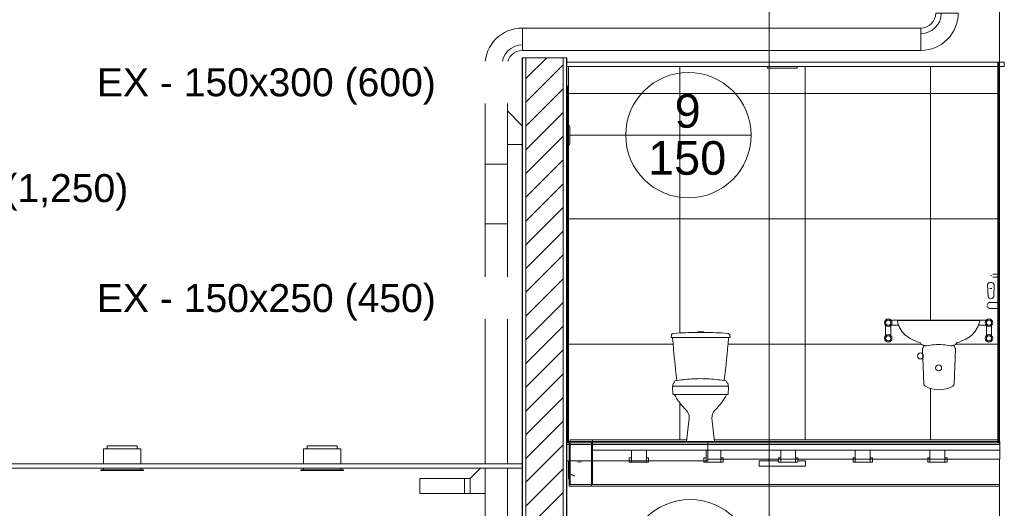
# Model space of a CAD drawing. Header units: metres. Extents: x 4.1 to 64.5, y -1.6 to 14.4.
# Tile 80 of 84: x 53.9 to 60.5, y 5.6 to 8.9. Entities that reach past the tile are written whole.
import ezdxf

# ---------------------------------------------------------------- set-up
doc = ezdxf.new("R2010")
doc.units = ezdxf.units.M
for name, color, linetype, lineweight in [('A-CLNG', 7, 'Continuous', 18), ('A-DOOR', 7, 'Continuous', 18), ('A-FLOR', 7, 'Continuous', 18), ('A-FLOR-MCUT', 7, 'Continuous', 18), ('A-WALL', 7, 'Continuous', 18), ('A-WALL-PATT', 7, 'Continuous', 18), ('DUTOS', 7, 'Continuous', 18), ('E-LITE-EQPM', 7, 'Continuous', 18), ('G-ANNO-SYMB', 7, 'Continuous', 9), ('G-IMPT', 7, 'Continuous', 18), ('M-HVAC-DUCT', 7, 'Continuous', 18), ('M-HVAC-DUCT-ANNO', 7, 'Continuous', 18), ('P-SANR-FIXT', 7, 'Continuous', 18), ('S-BEAM', 7, 'Continuous', 18)]:
    doc.layers.add(name, color=color, linetype=linetype, lineweight=lineweight)
doc.layers.add('M-HVAC-CDFF-IDEN', color=1, linetype='Continuous', lineweight=9, true_color=0xff0000)
doc.layers.add('M-HVAC-DUCT-IDEN', color=1, linetype='Continuous', lineweight=9, true_color=0xff0000)
doc.styles.add('Arial_1', font='arial.ttf', dxfattribs={"height": 0.225})
doc.styles.add('Arial_2', font='arial.ttf', dxfattribs={"height": 0.1875})
pattern_1 = [(50, (52.482, 6.033), (0.546555, -0.047815), [0.05715, -0.62865]), (355, (52.482, 6.033), (-0.105728, 0.573166), [0.04572, -0.50292]), (100.451, (52.528, 6.03), (0.440828, 0.52535), [0.04857, -0.53427]), (46.184, (52.482, 6.186), (0.813237, -0.12613), [0.08572, -0.94297]), (96.636, (52.55, 6.175), (0.71221, 0.742287), [0.07286, -0.80141]), (351.184, (52.482, 6.186), (0.712217, 0.742274), [0.06858, -0.75438]), (21, (52.558, 6.148), (0.454846, -0.306795), [0.05715, -0.62865]), (326, (52.558, 6.148), (0.185405, 0.55256), [0.04572, -0.50292]), (71.451, (52.596, 6.122), (0.64025, 0.245763), [0.04857, -0.53427]), (37.5, (52.482, 6.033), (0.009261, 0.2536672), [0.02515, -0.47168, 0.02515, -0.48539, -0.50483]), (37.5, (52.482, 6.033), (0.009261, 0.2536672), [-1.007, 0.02515, -0.47968]), (7.5, (52.482, 6.033), (0.200456, 0.300546), [0.02515, -0.26594, 0.02515, -0.46025, -0.19241]), (7.5, (52.482, 6.033), (0.200456, 0.300546), [-0.77648, 0.02515, -0.16726]), (327.5, (52.312, 6.033), (0.4067682, -0.0171882), [0.02515, -0.16535, 0.02515, -0.56921, -0.78867]), (327.5, (52.312, 6.033), (0.4067682, -0.0171882), [-0.78486, 0.02515, -0.76352]), (317.5, (52.236, 6.033), (0.444383, 0.076279), [0.02515, -0.2225, 0.02515, -0.36957, -0.56007]), (317.5, (52.236, 6.033), (0.444383, 0.076279), [-0.64237, 0.02515, -0.53492])]
pattern_2 = [(45, (52.482, 6.033), (-0.0795495, 0.0795495), []), (135, (52.482, 6.033), (-0.0795495, -0.0795495), [])]

# ---------------------------------------------------------------- blocks, each defined once
blk = doc.blocks.new('Paredes 15 - Paredes 6-6874455-Corte 7')
at = {"layer": 'A-WALL'}
for p, q in [((67.9396, 12.5099), (67.9396, 8.57)), ((67.9396, 8.57), (67.9396, 6.03)), ((67.9396, 6.03), (67.9419, 6.03)), ((67.9419, 6.03), (67.9419, 6.02)), ((67.9419, 6.02), (67.9419, 5.91)), ((67.9419, 5.91), (67.9396, 5.91)), ((67.9396, 5.91), (67.9396, 5.11))]:
    blk.add_line(p, q, dxfattribs=at)
blk = doc.blocks.new('Bacia para Caixa Acoplada - P_750_Creme CR37_Acionamento Simples 6lpf-V51-Corte 7')
at = {"layer": 'P-SANR-FIXT'}
for p, q in [((65.7414, 6.74), (65.7402, 6.7283)), ((65.9569, 6.763), (65.9169, 6.763)), ((65.9169, 6.763), (65.9169, 6.7599)), ((65.9569, 6.7599), (65.9569, 6.763)), ((66.1345, 6.7283), (66.1333, 6.74)), ((65.7432, 6.725), (65.7529, 6.725)), ((66.1205, 6.725), (65.7529, 6.725)), ((66.1205, 6.725), (66.1315, 6.725)), ((65.7962, 6.4), (65.7559, 6.4)), ((66.0776, 6.4), (65.7962, 6.4)), ((66.1178, 6.4), (66.0775, 6.4)), ((65.7493, 6.3928), (65.7516, 6.3474)), ((65.7541, 6.3446), (66.1196, 6.3446)), ((66.1221, 6.3474), (66.1244, 6.3928)), ((65.8607, 6.186), (65.8429, 6.03)), ((66.0308, 6.03), (66.013, 6.186))]:
    blk.add_line(p, q, dxfattribs=at)
for centre, radius, start, end in [((65.7563, 6.7385), 0.015, 93.70642, 174), ((65.9372, 4.244), 2.516, 90.4615, 94.14438), ((65.937, 9.0581), 2.2982, 269.50095, 270.49905), ((65.9365, 4.244), 2.516, 85.81473, 89.53411), ((66.1184, 6.7384), 0.015, 6, 83.30633), ((65.7432, 6.728), 0.003, 174, 270), ((65.7529, 6.722), 0.003, 90, 184.35949), ((71.8384, 7.1859), 6.1062, 184.35949, 187.03826), ((60.6984, 7.1096), 5.439, 352.9038, 355.91078), ((66.1205, 6.722), 0.003, 355.91078, 90), ((66.1315, 6.728), 0.003, 270, 6), ((65.7565, 6.3945), 0.00555, 96.20838, 133.02115), ((65.7962, 6.415), 0.015, 252.39239, 270), ((66.0775, 6.415), 0.015, 270, 287.61005), ((66.1172, 6.3945), 0.00555, 46.97885, 83.79162), ((65.7542, 6.393), 0.005, 134.87109, 183.16518), ((65.332, 6.8172), 0.5936, 314.87233, 315.13987), ((65.7546, 6.3476), 0.003, 183.61298, 259.221), ((65.873, 7.0038), 0.6697, 259.77479, 260.30471), ((65.7596, 6.3406), 0.003, 28.0086, 80.30047), ((66.1384, 6.5464), 0.428, 208.52378, 225.85031), ((65.7353, 6.5464), 0.428, 314.14969, 331.47622), ((66.114, 6.3406), 0.003, 99.69953, 151.9914), ((66.0007, 7.0038), 0.6697, 279.69529, 280.22521), ((66.1191, 6.3476), 0.003, 280.779, 356.38702), ((66.5417, 6.8172), 0.5936, 224.86013, 225.12767), ((66.1194, 6.393), 0.005, 356.83482, 45.12891), ((65.7912, 6.1899), 0.0696, 356.80635, 45.19365), ((66.0825, 6.1899), 0.0696, 134.80635, 183.19365)]:
    blk.add_arc(centre, radius, start, end, dxfattribs=at)
blk = doc.blocks.new('Assento para Bacia Sanitária - Assento para Bacia Sanitária-772276-Corte 7')
at = {"layer": 'P-SANR-FIXT'}
for p, q in [((56.4093, 0.2792), (56.4093, 0.2743)), ((56.7616, 0.2743), (56.7616, 0.2792)), ((56.4006, 0.2611), (56.4, 0.2513)), ((56.4004, 0.2508), (56.7704, 0.2508)), ((56.7709, 0.2513), (56.7703, 0.2611))]:
    blk.add_line(p, q, dxfattribs=at)
for centre, radius, start, end in [((56.4155, 0.2602), 0.0149, 110.89277, 176.5), ((56.417, 0.2788), 0.00765, 98.16394, 177.12104), ((56.4102, 0.2755), 0.00145, 233.44161, 268.86364), ((56.6289, -1.1988), 1.5003, 93.95457, 98.16394), ((56.5855, -0.5703), 0.8703, 86.04543, 93.95458), ((56.542, -1.1988), 1.5003, 81.83606, 86.04543), ((56.754, 0.2788), 0.00765, 2.87896, 81.83606), ((56.7608, 0.2755), 0.00145, 271.13636, 306.55839), ((56.7555, 0.2602), 0.0149, 3.5, 69.10723), ((56.4005, 0.2513), 0.0005, 175.97323, 270.04231), ((56.7704, 0.2513), 0.0005, 269.95769, 4.02677)]:
    blk.add_arc(centre, radius, start, end, dxfattribs=at)
blk = doc.blocks.new('Luminária Quadrada - 0300x1200mm_1 Lamp_ - 277V-7461696-Corte 7')
at = {"layer": 'E-LITE-EQPM'}
for p, q in [((52.1446, 2.46), (52.1446, 2.47)), ((52.3446, 2.46), (52.1446, 2.46)), ((52.3446, 2.46), (52.3446, 2.47))]:
    blk.add_line(p, q, dxfattribs=at)
blk = doc.blocks.new('FLOW 320 surface - FLOW 320 surface DIRECT_ black_ 3000 K_ 073-01315_8O-8265956-Corte 7')
at = {"layer": 'E-LITE-EQPM'}
for p, q in [((66.3295, 5.899), (66.4588, 5.899)), ((66.3295, 5.899), (66.3295, 5.864)), ((66.394, 5.91), (66.394, 5.899)), ((66.5888, 5.899), (66.6405, 5.899)), ((66.6405, 5.899), (66.6405, 5.864)), ((66.6405, 5.864), (66.3295, 5.864))]:
    blk.add_line(p, q, dxfattribs=at)
blk = doc.blocks.new('Light_-_LED_Recessed_fixture_-_Double_19510 - Light_-_LED_Recessed_fixture_-_Double_19510-V62-Corte 7')
at = {"layer": 'E-LITE-EQPM'}
for p, q in [((60.5967, 5.98), (60.8467, 5.98)), ((60.5967, 5.98), (60.5967, 5.88)), ((60.6217, 6), (60.8217, 6)), ((60.6217, 6), (60.6217, 5.98)), ((60.8217, 5.98), (60.8217, 6)), ((60.8467, 5.88), (60.8467, 5.98)), ((60.5792, 5.84), (60.8642, 5.84)), ((60.5792, 5.835), (60.5792, 5.84)), ((60.8642, 5.835), (60.5792, 5.835)), ((60.5967, 5.85), (60.5967, 5.84)), ((60.8467, 5.84), (60.8467, 5.85)), ((60.8642, 5.84), (60.8642, 5.835))]:
    blk.add_line(p, q, dxfattribs=at)
blk = doc.blocks.new('Porta banheiros - P4- BANHEIROS madeira-8457123-Corte 7')
at = {"layer": 'A-DOOR'}
for p, q in [((67.9296, 7.15), (67.9146, 7.15)), ((67.9146, 7.13), (67.9296, 7.13)), ((67.8601, 6.9513), (67.8605, 6.9519)), ((67.9296, 6.96), (67.9066, 6.96)), ((67.9066, 6.92), (67.9296, 6.92))]:
    blk.add_line(p, q, dxfattribs=at)
at = {"layer": 'A-DOOR', "flags": 128}
for points in [[(67.9146, 7.15), (67.9138, 7.15), (67.913, 7.15), (67.9122, 7.15), (67.9114, 7.15), (67.9106, 7.15), (67.9098, 7.15), (67.909, 7.15), (67.9083, 7.15), (67.9075, 7.15), (67.9068, 7.15), (67.906, 7.15), (67.9053, 7.15), (67.9046, 7.15), (67.9039, 7.15), (67.9033, 7.15), (67.9026, 7.15), (67.902, 7.15), (67.9014, 7.15), (67.9008, 7.15), (67.9002, 7.15), (67.8997, 7.15), (67.8991, 7.15), (67.8987, 7.15), (67.8982, 7.15), (67.8977, 7.15), (67.8973, 7.15), (67.8969, 7.15), (67.8966, 7.15), (67.8962, 7.15), (67.8959, 7.15), (67.8956, 7.15), (67.8954, 7.15), (67.8952, 7.15), (67.895, 7.15), (67.8949, 7.15), (67.8947, 7.15), (67.8946, 7.15), (67.8946, 7.15), (67.8946, 7.15)], [(67.8946, 7.13), (67.8946, 7.13), (67.8946, 7.13), (67.8947, 7.13), (67.8948, 7.13), (67.895, 7.13), (67.8951, 7.13), (67.8953, 7.13), (67.8956, 7.13), (67.8958, 7.13), (67.8961, 7.13), (67.8965, 7.13), (67.8968, 7.13), (67.8972, 7.13), (67.8976, 7.13), (67.8981, 7.13), (67.8985, 7.13), (67.899, 7.13), (67.8995, 7.13), (67.9001, 7.13), (67.9006, 7.13), (67.9012, 7.13), (67.9018, 7.13), (67.9024, 7.13), (67.9031, 7.13), (67.9038, 7.13), (67.9044, 7.13), (67.9051, 7.13), (67.9058, 7.13), (67.9066, 7.13), (67.9073, 7.13), (67.9081, 7.13), (67.9088, 7.13), (67.9096, 7.13), (67.9104, 7.13), (67.9112, 7.13), (67.912, 7.13), (67.9127, 7.13), (67.9135, 7.13), (67.9143, 7.13), (67.9146, 7.13)], [(67.8566, 6.9416), (67.8567, 6.9424), (67.8568, 6.9432)], [(67.8569, 6.9366), (67.8567, 6.9374), (67.8566, 6.9382)], [(67.8617, 6.9267), (67.8611, 6.9273), (67.8607, 6.9279), (67.8602, 6.9285), (67.8597, 6.9292), (67.8593, 6.9299), (67.8589, 6.9306), (67.8586, 6.9313), (67.8582, 6.932), (67.8579, 6.9328), (67.8576, 6.9335)], [(67.8578, 6.947), (67.8581, 6.9478), (67.8585, 6.9485)], [(67.8632, 6.9549), (67.8638, 6.9554), (67.8644, 6.9559), (67.8651, 6.9564), (67.8658, 6.9568), (67.8664, 6.9572), (67.8671, 6.9576), (67.8678, 6.958), (67.8686, 6.9583), (67.8693, 6.9586), (67.8701, 6.9589), (67.8708, 6.9592), (67.8716, 6.9594), (67.8724, 6.9596), (67.8732, 6.9597), (67.874, 6.9598), (67.8747, 6.9599), (67.8755, 6.96), (67.8763, 6.96), (67.8766, 6.96)], [(67.9066, 6.96), (67.9054, 6.96), (67.9042, 6.96), (67.903, 6.96), (67.9018, 6.96), (67.9006, 6.96), (67.8994, 6.96), (67.8983, 6.96), (67.8971, 6.96), (67.896, 6.96), (67.8949, 6.96), (67.8938, 6.96), (67.8927, 6.96), (67.8917, 6.96), (67.8906, 6.96), (67.8896, 6.96), (67.8886, 6.96), (67.8877, 6.96), (67.8868, 6.96), (67.8859, 6.96), (67.885, 6.96), (67.8842, 6.96), (67.8834, 6.96), (67.8827, 6.96), (67.882, 6.96), (67.8813, 6.96), (67.8807, 6.96), (67.8801, 6.96), (67.8796, 6.96), (67.8791, 6.96), (67.8786, 6.96), (67.8782, 6.96), (67.8778, 6.96), (67.8775, 6.96), (67.8772, 6.96), (67.877, 6.96), (67.8768, 6.96), (67.8767, 6.96), (67.8766, 6.96), (67.8766, 6.96), (67.8766, 6.96)], [(67.8766, 6.96), (67.8766, 6.96), (67.8767, 6.96), (67.8768, 6.96), (67.8769, 6.96), (67.8772, 6.96), (67.8774, 6.96), (67.8777, 6.96), (67.8781, 6.96)], [(67.8857, 6.96), (67.8865, 6.96), (67.8874, 6.96), (67.8884, 6.96), (67.8894, 6.96), (67.8904, 6.96), (67.8914, 6.96)], [(67.9003, 6.96), (67.9015, 6.96), (67.9027, 6.96), (67.9038, 6.96), (67.905, 6.96), (67.9062, 6.96)], [(67.8659, 6.9231), (67.8653, 6.9235), (67.8646, 6.924), (67.864, 6.9244), (67.8634, 6.925)], [(67.8766, 6.92), (67.8758, 6.92), (67.875, 6.9201), (67.8742, 6.9201), (67.8734, 6.9203), (67.8726, 6.9204), (67.8718, 6.9206), (67.871, 6.9208), (67.8703, 6.921), (67.8695, 6.9213), (67.8688, 6.9216), (67.868, 6.9219), (67.8673, 6.9223)], [(67.8766, 6.92), (67.8766, 6.92), (67.8767, 6.92), (67.8768, 6.92), (67.8769, 6.92), (67.8772, 6.92), (67.8774, 6.92), (67.8777, 6.92), (67.8781, 6.92), (67.8785, 6.92), (67.8789, 6.92), (67.8794, 6.92), (67.88, 6.92), (67.8805, 6.92), (67.8811, 6.92), (67.8818, 6.92), (67.8825, 6.92), (67.8832, 6.92), (67.884, 6.92), (67.8848, 6.92), (67.8857, 6.92), (67.8865, 6.92), (67.8874, 6.92), (67.8884, 6.92), (67.8894, 6.92), (67.8904, 6.92), (67.8914, 6.92), (67.8924, 6.92), (67.8935, 6.92), (67.8946, 6.92), (67.8957, 6.92), (67.8968, 6.92), (67.898, 6.92), (67.8991, 6.92), (67.9003, 6.92), (67.9015, 6.92), (67.9027, 6.92), (67.9038, 6.92), (67.905, 6.92), (67.9062, 6.92), (67.9066, 6.92)], [(67.8906, 6.92), (67.8896, 6.92), (67.8886, 6.92), (67.8877, 6.92), (67.8868, 6.92), (67.8859, 6.92), (67.885, 6.92), (67.8842, 6.92), (67.8834, 6.92), (67.8827, 6.92), (67.882, 6.92), (67.8813, 6.92), (67.8807, 6.92), (67.8801, 6.92), (67.8796, 6.92), (67.8791, 6.92), (67.8786, 6.92), (67.8782, 6.92), (67.8778, 6.92), (67.8775, 6.92), (67.8772, 6.92), (67.877, 6.92), (67.8768, 6.92), (67.8767, 6.92), (67.8766, 6.92), (67.8766, 6.92), (67.8766, 6.92)], [(67.9066, 6.92), (67.9054, 6.92), (67.9042, 6.92), (67.903, 6.92), (67.9018, 6.92), (67.9006, 6.92), (67.8994, 6.92)]]:
    blk.add_lwpolyline(points, dxfattribs=at)
at = {"layer": 'A-DOOR'}
for start, end in [(165, 180), (180, 195)]:
    blk.add_arc((67.8946, 7.14), 0.01, start, end, dxfattribs=at)
blk = doc.blocks.new('FDE_BR02_LavatórioAcessível1 - BR02_LavatórioAcessível 2-8852313-Corte 7')
at = {"layer": 'P-SANR-FIXT'}
for p, q in [((55.6446, 7.0812), (55.6477, 6.9985)), ((55.6855, 6.9986), (55.6885, 7.0811)), ((55.659, 7.0543), (55.674, 7.0543)), ((54.9615, 6.8072), (54.9615, 6.77)), ((54.9965, 6.77), (54.9965, 6.8072)), ((55.6124, 6.8425), (55.0311, 6.8425)), ((55.0311, 6.8075), (55.0493, 6.8075)), ((55.0433, 6.84), (55.5887, 6.84)), ((55.5828, 6.8075), (55.6124, 6.8075)), ((55.6363, 6.8072), (55.6363, 6.77)), ((55.6713, 6.77), (55.6713, 6.8072)), ((55.2102, 6.6546), (55.2178, 6.6726)), ((55.4195, 6.6738), (55.4275, 6.6546)), ((55.2171, 6.4141), (55.2087, 6.6483)), ((55.429, 6.6483), (55.4206, 6.4141))]:
    blk.add_line(p, q, dxfattribs=at)
at = {"layer": 'P-SANR-FIXT', "flags": 128}
for points in [[(54.9969, 6.8425), (54.9979, 6.8425), (54.9996, 6.8425), (55.0013, 6.8425), (55.003, 6.8425), (55.0048, 6.8425), (55.0066, 6.8425), (55.0084, 6.8425), (55.0103, 6.8425), (55.0123, 6.8425), (55.0142, 6.8425), (55.0162, 6.8425), (55.0182, 6.8425), (55.0202, 6.8425), (55.0223, 6.8425), (55.0243, 6.8425), (55.0264, 6.8425), (55.0285, 6.8425), (55.0306, 6.8425), (55.0311, 6.8425)], [(55.0311, 6.8075), (55.029, 6.8075), (55.027, 6.8075), (55.0249, 6.8075), (55.0228, 6.8075), (55.0208, 6.8075), (55.0187, 6.8075), (55.0167, 6.8075), (55.0147, 6.8075), (55.0128, 6.8075), (55.0108, 6.8075), (55.0089, 6.8075), (55.0071, 6.8075), (55.0052, 6.8075), (55.0035, 6.8075), (55.0017, 6.8075), (55, 6.8075), (54.9984, 6.8075), (54.9969, 6.8075)], [(55.6124, 6.8425), (55.6141, 6.8425), (55.6157, 6.8425), (55.6174, 6.8425), (55.619, 6.8425), (55.6207, 6.8425), (55.6223, 6.8425), (55.6239, 6.8425), (55.6255, 6.8425), (55.6271, 6.8425), (55.6286, 6.8425), (55.6301, 6.8425), (55.6316, 6.8425), (55.6331, 6.8425), (55.6345, 6.8425), (55.6359, 6.8425)], [(55.636, 6.8075), (55.6349, 6.8075), (55.6335, 6.8075), (55.632, 6.8075), (55.6305, 6.8075), (55.629, 6.8075), (55.6275, 6.8075), (55.6259, 6.8075), (55.6243, 6.8075), (55.6227, 6.8075), (55.6211, 6.8075), (55.6195, 6.8075), (55.6178, 6.8075), (55.6162, 6.8075), (55.6145, 6.8075), (55.6128, 6.8075), (55.6124, 6.8075)], [(54.9615, 6.7381), (54.9615, 6.7397), (54.9615, 6.7413), (54.9615, 6.743), (54.9615, 6.7447), (54.9615, 6.7464), (54.9615, 6.7482), (54.9615, 6.75), (54.9615, 6.7519), (54.9615, 6.7538), (54.9615, 6.7557), (54.9615, 6.7576), (54.9615, 6.7595), (54.9615, 6.7615), (54.9615, 6.7635), (54.9615, 6.7655), (54.9615, 6.7675), (54.9615, 6.7695), (54.9615, 6.77)], [(54.9965, 6.77), (54.9965, 6.768), (54.9965, 6.766), (54.9965, 6.764), (54.9965, 6.762), (54.9965, 6.7601), (54.9965, 6.7581), (54.9965, 6.7562), (54.9965, 6.7543), (54.9965, 6.7524), (54.9965, 6.7505), (54.9965, 6.7487), (54.9965, 6.7469), (54.9965, 6.7452), (54.9965, 6.7434), (54.9965, 6.7418), (54.9965, 6.7401), (54.9965, 6.7386)], [(55.6363, 6.7381), (55.6363, 6.7397), (55.6363, 6.7413), (55.6363, 6.743), (55.6363, 6.7447), (55.6363, 6.7464), (55.6363, 6.7482), (55.6363, 6.75), (55.6363, 6.7519), (55.6363, 6.7538), (55.6363, 6.7557), (55.6363, 6.7576), (55.6363, 6.7595), (55.6363, 6.7615), (55.6363, 6.7635), (55.6363, 6.7655), (55.6363, 6.7675), (55.6363, 6.7695), (55.6363, 6.77)], [(55.6713, 6.77), (55.6713, 6.768), (55.6713, 6.766), (55.6713, 6.764), (55.6713, 6.762), (55.6713, 6.7601), (55.6713, 6.7581), (55.6713, 6.7562), (55.6713, 6.7543), (55.6713, 6.7524), (55.6713, 6.7505), (55.6713, 6.7487), (55.6713, 6.7469), (55.6713, 6.7452), (55.6713, 6.7434), (55.6713, 6.7418), (55.6713, 6.7401), (55.6713, 6.7386)]]:
    blk.add_lwpolyline(points, dxfattribs=at)
at = {"layer": 'P-SANR-FIXT'}
for centre, radius, start, end in [((55.6665, 7.0706), 0.0244, 25.525, 154.38018), ((55.6666, 7.005), 0.02, 199.03321, 341.3773), ((54.979, 6.825), 0.025, 360, 180), ((54.979, 6.825), 0.025, 180, 0), ((54.979, 6.825), 0.0175, 0, 180), ((54.979, 6.825), 0.0175, 0, 180), ((54.979, 6.825), 0.0175, 180, 0), ((54.979, 6.825), 0.0175, 180, 0), ((55.044, 6.8364), 0.00361, 99.64259, 191.64674), ((55.2116, 6.871), 0.1747, 191.64674, 226.35326), ((55.4205, 6.871), 0.1747, 313.64674, 348.35326), ((55.5887, 6.8369), 0.00315, 338.71067, 90), ((55.6538, 6.825), 0.025, 0, 180), ((55.6538, 6.825), 0.025, 180, 0), ((55.6538, 6.825), 0.0175, 0, 180), ((55.6538, 6.825), 0.0175, 180, 0), ((55.654, 6.825), 0.0175, 0, 180), ((55.654, 6.825), 0.0175, 180, 0), ((54.979, 6.72), 0.025, 0, 180), ((54.979, 6.72), 0.0175, 90, 270), ((54.979, 6.72), 0.0175, 0, 180), ((54.979, 6.72), 0.0175, 270, 90), ((55.2116, 6.871), 0.1747, 226.35326, 243.64674), ((55.4205, 6.871), 0.1747, 296.35326, 313.64674), ((55.6538, 6.72), 0.025, 0, 180), ((55.6538, 6.72), 0.0175, 90, 270), ((55.6538, 6.72), 0.0175, 0, 180), ((55.6538, 6.72), 0.0175, 270, 90), ((54.979, 6.72), 0.025, 180, 0), ((54.979, 6.72), 0.0175, 180, 0), ((55.3157, 7.0813), 0.4095, 243.64674, 252.70934), ((55.1811, 6.6777), 0.0182, 12.27803, 44.39082), ((55.2017, 6.6822), 0.00299, 192.27803, 237.72197), ((55.2271, 6.7223), 0.0505, 237.72197, 256.27803), ((55.2982, 6.9544), 0.2931, 253.53013, 255.37713), ((55.2987, 6.9544), 0.2931, 253.96638, 255.37713), ((55.2309, 6.7091), 0.0389, 260.0674, 279.9326), ((55.2314, 6.7091), 0.0389, 260.0674, 279.9326), ((55.2969, 6.4245), 0.2532, 92.47469, 103.52531), ((55.2974, 6.4245), 0.2532, 92.47469, 103.52531), ((55.316, 5.981), 0.6972, 87.52531, 92.47469), ((55.3165, 5.981), 0.6972, 87.52531, 92.47469), ((55.3352, 6.4245), 0.2532, 76.47469, 87.52531), ((55.3357, 6.4245), 0.2532, 76.47469, 87.52531), ((55.4012, 6.7091), 0.0389, 260.0674, 279.9326), ((55.4016, 6.7091), 0.0389, 260.0674, 279.9326), ((55.3339, 6.9544), 0.2931, 284.62287, 286.46987), ((55.3344, 6.9544), 0.2931, 284.62287, 286.46987), ((55.405, 6.7223), 0.0505, 283.72197, 302.27803), ((55.4055, 6.7223), 0.0505, 283.72197, 286.04985), ((55.4304, 6.6822), 0.00299, 302.27803, 347.72197), ((55.451, 6.6777), 0.0182, 135.60918, 167.72197), ((55.3163, 7.0813), 0.4095, 287.29066, 296.35326), ((55.6538, 6.72), 0.025, 180, 0), ((55.6538, 6.72), 0.0175, 180, 0), ((55.1948, 6.6022), 0.02, 0, 180), ((55.1948, 6.6022), 0.02, 180, 0), ((55.2212, 6.6487), 0.0125, 151.8971, 182.04311), ((55.4165, 6.6487), 0.0125, 357.95689, 28.1029), ((55.3165, 6.5222), 0.02, 0, 180), ((55.3165, 6.5222), 0.02, 180, 0), ((55.2328, 6.4148), 0.0158, 182.41821, 243.58179), ((55.3188, 6.5569), 0.1819, 239.23925, 300.76075), ((55.4048, 6.4148), 0.0158, 296.41821, 357.58179)]:
    blk.add_arc(centre, radius, start, end, dxfattribs=at)
blk = doc.blocks.new('4 GRE - ESCOLA DE CINEMA E AUDIOVISUAL CINE REX R07_rvt-2-Corte 7')
at = {"layer": 'A-WALL-PATT', "true_color": 0x808080}
h = blk.add_hatch(dxfattribs=at)
h.set_pattern_fill('FP_19', color=8, style=0, pattern_type=2)
h.set_pattern_definition(pattern_1)
h.paths.add_polyline_path([(64.7419, -0.6402), (64.7444, -0.6402), (64.7444, 8.6), (64.7419, 8.6), (64.7419, 0.3133)])
h = blk.add_hatch(dxfattribs=at)
h.set_pattern_fill('FP_20', color=8, style=0, pattern_type=2)
h.set_pattern_definition([(45, (52.482, 6.033), (-0.0795495, 0.0795495), [])])
h.paths.add_polyline_path([(65.0169, -0.6402), (65.0169, 8.6), (64.7669, 8.6), (64.7669, -0.6402)])
h = blk.add_hatch(dxfattribs=at)
h.set_pattern_fill('FP_19', color=8, style=0, pattern_type=2)
h.set_pattern_definition(pattern_1)
h.paths.add_polyline_path([(65.0394, -0.6402), (65.0419, -0.6402), (65.0419, 8.6), (65.0394, 8.6), (65.0394, 0.3133)])
at = {"layer": 'A-WALL-PATT', "true_color": 0xf5f5f5}
h = blk.add_hatch(dxfattribs=at)
h.set_pattern_fill('FP_28', style=0, pattern_type=2)
h.set_pattern_definition([(0, (65.047, 5), (0, 0.84), []), (90, (65.047, 5), (-0.84, 5e-17), [])])
h.paths.add_polyline_path([(65.0555, 5.78), (65.0555, 5.9), (65.0519, 5.9), (65.0519, 5.78)])
h.paths.add_polyline_path([(67.9146, 7.13), (67.9146, 7.1303), (67.9143, 7.1303)])
h.paths.add_polyline_path([(65.063, 6.03), (65.063, 6.04), (65.844, 6.04), (65.8607, 6.186), (65.8599, 6.2007), (65.8562, 6.2149), (65.8495, 6.2279), (65.8402, 6.2393), (65.7962, 6.2895), (65.7608, 6.3434), (65.7532, 6.3456), (65.7516, 6.3474), (65.7493, 6.3928), (65.7517, 6.3976), (65.7559, 6.4), (65.7519, 6.4008), (65.7515, 6.4013), (65.7521, 6.4111), (65.754, 6.4175), (65.7586, 6.4225), (65.7608, 6.4243), (65.7616, 6.4312), (65.7641, 6.4351), (65.7674, 6.4364), (65.7785, 6.4378), (65.7636, 6.5672), (65.7499, 6.7218), (65.7519, 6.725), (65.7422, 6.7257), (65.7404, 6.7269), (65.7402, 6.7283), (65.7422, 6.7434), (65.746, 6.7493), (65.7519, 6.7528), (65.7554, 6.7534), (65.8361, 6.758), (65.9169, 6.7599), (65.9169, 6.763), (65.9569, 6.763), (65.9569, 6.7599), (66.0386, 6.7579), (66.1235, 6.7525), (66.129, 6.7489), (66.1326, 6.7433), (66.1333, 6.74), (66.1343, 6.7269), (66.1311, 6.725), (66.1205, 6.725), (66.1235, 6.7218), (66.1102, 6.5672), (66.0954, 6.4378), (66.1098, 6.4351), (66.1111, 6.4339), (66.1131, 6.4292), (66.1131, 6.4236), (66.1179, 6.4203), (66.1199, 6.4175), (66.1219, 6.4095), (66.1218, 6.4008), (66.1178, 6.4), (66.122, 6.3976), (66.1244, 6.3928), (66.1219, 6.3473), (66.1196, 6.3446), (66.1118, 6.3426), (66.1102, 6.3402), (66.0763, 6.2877), (66.0242, 6.2279), (66.0175, 6.2149), (66.0137, 6.2007), (66.013, 6.186), (66.0297, 6.04), (67.9296, 6.04), (67.9296, 6.92), (67.8765, 6.9207), (67.8666, 6.9227), (67.8597, 6.9298), (67.8566, 6.94), (67.8583, 6.9477), (67.861, 6.9522), (67.8638, 6.9547), (67.8664, 6.9566), (67.8706, 6.9587), (67.8744, 6.9596), (67.8922, 6.96), (67.9296, 6.96), (67.9296, 7.13), (67.9119, 7.1304), (67.9061, 7.1311), (67.9046, 7.1305), (67.8978, 7.1306), (67.8946, 7.13), (67.8894, 7.1315), (67.8859, 7.135), (67.8859, 7.145), (67.8899, 7.1488), (67.8947, 7.15), (67.902, 7.1497), (67.9047, 7.1496), (67.9062, 7.1488), (67.917, 7.15), (67.9296, 7.15), (67.9296, 8.54), (66.585, 8.54), (66.585, 8.53), (66.385, 8.53), (66.385, 8.54), (65.0519, 8.54), (65.0519, 8.1559), (65.0603, 8.1335), (65.0603, 8.0285), (65.0519, 8.0045), (65.0519, 6.03), (65.0555, 6.03)])
h.paths.add_polyline_path([(67.5537, 6.3761), (67.5148, 6.3761), (67.4767, 6.3844), (67.4412, 6.4007), (67.436, 6.4048), (67.433, 6.4108), (67.4325, 6.4141), (67.4262, 6.5905), (67.4241, 6.5879), (67.4202, 6.5849), (67.4154, 6.5829), (67.4102, 6.5822), (67.405, 6.5829), (67.4002, 6.5849), (67.3961, 6.5881), (67.3929, 6.5922), (67.3909, 6.597), (67.3902, 6.6022), (67.3909, 6.6074), (67.3929, 6.6122), (67.3961, 6.6163), (67.4002, 6.6195), (67.405, 6.6215), (67.4102, 6.6222), (67.4154, 6.6215), (67.4202, 6.6195), (67.4253, 6.6163), (67.4241, 6.6483), (67.4256, 6.6546), (67.4327, 6.6726), (67.4228, 6.6758), (67.4155, 6.6796), (67.4116, 6.6877), (67.4094, 6.6904), (67.3789, 6.7012), (67.3494, 6.7144), (67.3267, 6.7278), (67.3063, 6.7445), (67.2834, 6.7713), (67.2664, 6.8021), (67.2647, 6.8075), (67.2119, 6.8072), (67.2127, 6.7369), (67.2161, 6.7324), (67.2188, 6.7245), (67.2194, 6.72), (67.2186, 6.7135), (67.2161, 6.7075), (67.2096, 6.7004), (67.2068, 6.6983), (67.199, 6.6956), (67.1944, 6.695), (67.1857, 6.6968), (67.1793, 6.7004), (67.1768, 6.7023), (67.1728, 6.7075), (67.17, 6.7155), (67.1694, 6.72), (67.1703, 6.7265), (67.1748, 6.7352), (67.177, 6.7379), (67.1762, 6.8081), (67.1728, 6.8125), (67.17, 6.8205), (67.1694, 6.825), (67.1703, 6.8315), (67.1728, 6.8375), (67.1793, 6.8446), (67.1821, 6.8467), (67.1899, 6.8494), (67.1944, 6.85), (67.2032, 6.8482), (67.2096, 6.8446), (67.213, 6.8425), (67.8041, 6.8425), (67.8515, 6.8427), (67.8568, 6.8467), (67.8647, 6.8494), (67.8694, 6.85), (67.8782, 6.8481), (67.8844, 6.8446), (67.8875, 6.8419), (67.8909, 6.8375), (67.8936, 6.8295), (67.8942, 6.825), (67.8934, 6.8185), (67.8888, 6.8098), (67.8867, 6.8072), (67.887, 6.7375), (67.8909, 6.7325), (67.8936, 6.7245), (67.8942, 6.72), (67.8934, 6.7135), (67.8888, 6.7048), (67.8844, 6.7004), (67.8816, 6.6983), (67.8738, 6.6956), (67.8692, 6.695), (67.8605, 6.6968), (67.8541, 6.7004), (67.851, 6.7031), (67.8476, 6.7075), (67.8448, 6.7155), (67.8442, 6.72), (67.8451, 6.7265), (67.8476, 6.7325), (67.8517, 6.7379), (67.8512, 6.8077), (67.8342, 6.8075), (67.7982, 6.8075), (67.7965, 6.8021), (67.7795, 6.7713), (67.7565, 6.7445), (67.7362, 6.7278), (67.7135, 6.7144), (67.684, 6.7012), (67.6534, 6.6904), (67.6497, 6.6847), (67.6474, 6.6796), (67.636, 6.6745), (67.6233, 6.6707), (67.6283, 6.672), (67.6351, 6.6733), (67.6429, 6.6546), (67.6444, 6.6483), (67.6355, 6.4108), (67.6325, 6.4048), (67.6273, 6.4007), (67.5918, 6.3844), (67.562, 6.3779)])
h.paths.add_polyline_path([(67.4468, 6.6702), (67.4536, 6.6707), (67.4775, 6.6753), (67.5018, 6.6775), (67.5012, 6.6775), (67.4766, 6.6752), (67.4466, 6.6702)])
h.paths.add_polyline_path([(67.8571, 6.8374), (67.8628, 6.841), (67.8663, 6.8421), (67.8623, 6.8409), (67.8586, 6.8387), (67.8575, 6.8378)])
h.paths.add_polyline_path([(67.8821, 6.985), (67.8741, 6.9868), (67.8723, 6.9875), (67.8685, 6.9903), (67.8652, 6.9941), (67.8631, 6.9986), (67.86, 7.0812), (67.8633, 7.0863), (67.8677, 7.0904), (67.8744, 7.0937), (67.8789, 7.0948), (67.885, 7.0948), (67.8909, 7.0933), (67.8962, 7.0904), (67.9009, 7.0858), (67.9039, 7.0811), (67.9009, 6.9985), (67.8987, 6.994), (67.8956, 6.9904), (67.8916, 6.9875), (67.887, 6.9856)])
h.paths.add_polyline_path([(67.9001, 7.1304), (67.8996, 7.1312), (67.8996, 7.1306)])
h.paths.add_polyline_path([(67.8859, 7.135), (67.8849, 7.1374), (67.8851, 7.14), (67.8857, 7.1363)])
at = {"layer": 'A-WALL-PATT'}
h = blk.add_hatch(dxfattribs=at)
h.set_pattern_fill('FP_24', color=256, style=0, pattern_type=2)
h.set_pattern_definition(pattern_2)
h.paths.add_polyline_path([(67.9311, 6.02), (67.9311, 8.57), (67.9296, 8.57), (67.9296, 6.02)])
h = blk.add_hatch(dxfattribs=at)
h.set_pattern_fill('FP_24', color=256, style=0, pattern_type=2)
h.set_pattern_definition(pattern_2)
h.paths.add_polyline_path([(67.9396, 6.02), (67.9396, 8.57), (67.9381, 8.57), (67.9381, 6.02)])
h = blk.add_hatch(dxfattribs=at)
h.set_pattern_fill('FP_24', color=256, style=0, pattern_type=2)
h.set_pattern_definition(pattern_2)
h.paths.add_polyline_path([(65.0434, 6.02), (65.0434, 8.41), (65.0419, 8.41), (65.0419, 6.02)])
h = blk.add_hatch(dxfattribs=at)
h.set_pattern_fill('FP_24', color=256, style=0, pattern_type=2)
h.set_pattern_definition(pattern_2)
h.paths.add_polyline_path([(65.0519, 6.02), (65.0519, 8.41), (65.0504, 8.41), (65.0504, 6.02)])
at = {"layer": 'S-BEAM'}
h = blk.add_hatch(dxfattribs=at)
h.set_pattern_fill('FP_19', color=256, style=0, pattern_type=2)
h.set_pattern_definition(pattern_1)
h.paths.add_polyline_path([(65.213, 5.74), (65.213, 6.04), (65.063, 6.04), (65.063, 5.74)])
at = {"layer": 'A-CLNG'}
for p, q in [((67.9719, 8.57), (65.0419, 8.57)), ((65.0419, 8.57), (65.0419, 8.54)), ((65.0419, 8.54), (67.9719, 8.54)), ((67.9719, 8.54), (67.9719, 8.57)), ((64.7419, 5.88), (58.0415, 5.88)), ((64.7419, 5.85), (64.7419, 5.88)), ((58.0415, 5.85), (64.7419, 5.85))]:
    blk.add_line(p, q, dxfattribs=at)
at = {"layer": 'A-FLOR'}
for p, q in [((65.9848, 6.02), (65.0419, 6.02)), ((65.0419, 6.02), (65.0419, 5.9)), ((65.0519, 6.03), (65.0554, 6.03)), ((65.213, 6.03), (65.9848, 6.03)), ((67.9296, 6.03), (65.9848, 6.03)), ((65.9848, 6.03), (65.9848, 5.91)), ((65.9848, 5.9), (65.9848, 6.02)), ((67.9419, 6.03), (67.9396, 6.03)), ((67.9419, 6.02), (67.9419, 6.03)), ((67.9419, 5.91), (67.9419, 6.02)), ((65.0419, 5.9), (65.9848, 5.9)), ((65.9848, 5.91), (67.9396, 5.91)), ((67.9396, 5.91), (67.9419, 5.91))]:
    blk.add_line(p, q, dxfattribs=at)
at = {"layer": 'A-FLOR-MCUT'}
for p, q in [((65.9848, 6.01), (65.0419, 6.01)), ((67.9296, 6.02), (65.9848, 6.02)), ((67.9296, 6.02), (67.9296, 6.03)), ((67.9311, 6.02), (67.9296, 6.02)), ((67.9381, 6.02), (67.9311, 6.02)), ((67.9396, 6.02), (67.9381, 6.02)), ((67.9396, 6.03), (67.9396, 6.02)), ((67.9419, 6.02), (67.9396, 6.02))]:
    blk.add_line(p, q, dxfattribs=at)
at = {"layer": 'A-WALL'}
for p, q in [((64.7419, 8.6), (64.7419, -0.6402)), ((65.0419, 8.6), (64.7419, 8.6)), ((64.7444, 8.6), (64.7444, -0.6402)), ((64.7669, 8.6), (64.7669, -0.6402)), ((65.0169, 8.6), (65.0169, -0.6402)), ((65.0394, 8.6), (65.0394, -0.6402)), ((65.0419, -0.6402), (65.0419, 8.6)), ((65.0519, 8.54), (65.0519, 8.41)), ((67.9296, 8.57), (67.9296, 6.03)), ((67.9396, 8.57), (67.9296, 8.57)), ((67.9311, 6.03), (67.9311, 8.57)), ((67.9381, 6.03), (67.9381, 8.57)), ((67.9396, 6.03), (67.9396, 8.57)), ((65.0519, 8.41), (65.0419, 8.41)), ((65.0419, 8.41), (65.0419, 6.02)), ((65.0434, 8.41), (65.0434, 6.02)), ((65.0504, 8.41), (65.0504, 6.02)), ((65.0519, 6.02), (65.0519, 8.41)), ((65.0419, 6.02), (65.0519, 6.02)), ((67.9296, 6.03), (67.9296, 6.02)), ((67.9296, 6.02), (67.9311, 6.02)), ((67.9311, 6.02), (67.9311, 6.03)), ((67.9311, 6.02), (67.9381, 6.02)), ((67.9381, 6.02), (67.9381, 6.03)), ((67.9381, 6.02), (67.9396, 6.02)), ((67.9396, 6.02), (67.9396, 6.03)), ((65.0519, 5.9), (65.0519, 5.78)), ((65.0519, 5.78), (65.0555, 5.78))]:
    blk.add_line(p, q, dxfattribs=at)
at = {"layer": 'S-BEAM'}
for p, q in [((65.213, 6.04), (65.063, 6.04)), ((65.063, 6.04), (65.063, 5.74)), ((65.063, 6.04), (65.063, 6.04)), ((65.213, 6.04), (65.844, 6.04)), ((65.213, 5.74), (65.213, 6.04)), ((65.213, 6.04), (65.213, 6.04)), ((66.0297, 6.04), (67.9296, 6.04)), ((65.063, 5.74), (65.213, 5.74)), ((65.213, 5.74), (67.9396, 5.74))]:
    blk.add_line(p, q, dxfattribs=at)
at = {"layer": 'A-DOOR', "lineweight": 18}
blk.add_blockref('Porta banheiros - P4- BANHEIROS madeira-8457123-Corte 7', (0, 0), dxfattribs=at)
at = {"layer": 'A-WALL', "lineweight": 18}
blk.add_blockref('Paredes 15 - Paredes 6-6874455-Corte 7', (0, 0), dxfattribs=at)
at = {"layer": 'E-LITE-EQPM', "lineweight": 18}
for name, p in [('Luminária Quadrada - 0300x1200mm_1 Lamp_ - 277V-7461696-Corte 7', (14.2404, 6.07)), ('Light_-_LED_Recessed_fixture_-_Double_19510 - Light_-_LED_Recessed_fixture_-_Double_19510-V62-Corte 7', (1.3401, 0)), ('Light_-_LED_Recessed_fixture_-_Double_19510 - Light_-_LED_Recessed_fixture_-_Double_19510-V62-Corte 7', (2.6802, 0)), ('FLOW 320 surface - FLOW 320 surface DIRECT_ black_ 3000 K_ 073-01315_8O-8265956-Corte 7', (0, 0))]:
    blk.add_blockref(name, p, dxfattribs=at)
at = {"layer": 'P-SANR-FIXT', "lineweight": 18}
for name, p in [('FDE_BR02_LavatórioAcessível1 - BR02_LavatórioAcessível 2-8852313-Corte 7', (12.2154, 0)), ('Bacia para Caixa Acoplada - P_750_Creme CR37_Acionamento Simples 6lpf-V51-Corte 7', (0, 0)), ('Assento para Bacia Sanitária - Assento para Bacia Sanitária-772276-Corte 7', (9.3515, 6.15))]:
    blk.add_blockref(name, p, dxfattribs=at)
blk = doc.blocks.new('Family - L228-299484-Corte 7')
at = {"layer": 'A-FLOR'}
for p, q in [((67.942, 6.01), (65.2055, 6.01)), ((65.2055, 6.01), (65.2055, 5.97)), ((67.942, 5.97), (67.942, 6.01)), ((65.2055, 5.97), (67.942, 5.97)), ((65.5738, 5.97), (65.4738, 5.97)), ((65.4738, 5.97), (65.4738, 5.957)), ((65.4738, 5.957), (65.4738, 5.89)), ((65.5738, 5.903), (65.5738, 5.97)), ((66.0738, 5.97), (65.9738, 5.97)), ((65.9738, 5.97), (65.9738, 5.957)), ((65.9738, 5.957), (65.9738, 5.89)), ((66.0738, 5.903), (66.0738, 5.97)), ((66.5738, 5.97), (66.4738, 5.97)), ((66.4738, 5.97), (66.4738, 5.957)), ((66.4738, 5.957), (66.4738, 5.89)), ((66.5738, 5.903), (66.5738, 5.97)), ((67.0738, 5.97), (66.9738, 5.97)), ((66.9738, 5.97), (66.9738, 5.957)), ((66.9738, 5.957), (66.9738, 5.89)), ((67.0738, 5.903), (67.0738, 5.97)), ((67.5738, 5.97), (67.4738, 5.97)), ((67.4738, 5.97), (67.4738, 5.957)), ((67.4738, 5.957), (67.4738, 5.89)), ((67.5738, 5.903), (67.5738, 5.97)), ((65.4738, 5.92), (65.4588, 5.92)), ((65.4588, 5.92), (65.4588, 5.9151)), ((65.4588, 5.9151), (65.4588, 5.89)), ((65.4588, 5.89), (65.4738, 5.89)), ((65.4738, 5.8949), (65.4738, 5.92)), ((65.4738, 5.89), (65.4738, 5.8949)), ((65.4738, 5.89), (65.5738, 5.89)), ((65.5888, 5.92), (65.5738, 5.92)), ((65.5738, 5.92), (65.5738, 5.9151)), ((65.5738, 5.9151), (65.5738, 5.89)), ((65.5738, 5.89), (65.5738, 5.903)), ((65.5738, 5.89), (65.5888, 5.89)), ((65.5888, 5.8949), (65.5888, 5.92)), ((65.5888, 5.89), (65.5888, 5.8949)), ((65.9738, 5.92), (65.9588, 5.92)), ((65.9588, 5.92), (65.9588, 5.9151)), ((65.9588, 5.9151), (65.9588, 5.89)), ((65.9588, 5.89), (65.9738, 5.89)), ((65.9738, 5.8949), (65.9738, 5.92)), ((65.9738, 5.89), (65.9738, 5.8949)), ((65.9738, 5.89), (66.0738, 5.89)), ((66.0888, 5.92), (66.0738, 5.92)), ((66.0738, 5.92), (66.0738, 5.9151)), ((66.0738, 5.9151), (66.0738, 5.89)), ((66.0738, 5.89), (66.0738, 5.903)), ((66.0738, 5.89), (66.0888, 5.89)), ((66.0888, 5.8949), (66.0888, 5.92)), ((66.0888, 5.89), (66.0888, 5.8949)), ((66.4738, 5.92), (66.4588, 5.92)), ((66.4588, 5.92), (66.4588, 5.9151)), ((66.4588, 5.9151), (66.4588, 5.89)), ((66.4588, 5.89), (66.4738, 5.89)), ((66.4738, 5.8949), (66.4738, 5.92)), ((66.4738, 5.89), (66.4738, 5.8949)), ((66.4738, 5.89), (66.5738, 5.89)), ((66.5888, 5.92), (66.5738, 5.92)), ((66.5738, 5.92), (66.5738, 5.9151)), ((66.5738, 5.9151), (66.5738, 5.89)), ((66.5738, 5.89), (66.5738, 5.903)), ((66.5738, 5.89), (66.5888, 5.89)), ((66.5888, 5.8949), (66.5888, 5.92)), ((66.5888, 5.89), (66.5888, 5.8949)), ((66.9738, 5.92), (66.9588, 5.92)), ((66.9588, 5.92), (66.9588, 5.9151)), ((66.9588, 5.9151), (66.9588, 5.89)), ((66.9588, 5.89), (66.9738, 5.89)), ((66.9738, 5.8949), (66.9738, 5.92)), ((66.9738, 5.89), (66.9738, 5.8949)), ((66.9738, 5.89), (67.0738, 5.89)), ((67.0888, 5.92), (67.0738, 5.92)), ((67.0738, 5.92), (67.0738, 5.9151)), ((67.0738, 5.9151), (67.0738, 5.89)), ((67.0738, 5.89), (67.0738, 5.903)), ((67.0738, 5.89), (67.0888, 5.89)), ((67.0888, 5.8949), (67.0888, 5.92)), ((67.0888, 5.89), (67.0888, 5.8949)), ((67.4738, 5.92), (67.4588, 5.92)), ((67.4588, 5.92), (67.4588, 5.9151)), ((67.4588, 5.9151), (67.4588, 5.89)), ((67.4588, 5.89), (67.4738, 5.89)), ((67.4738, 5.8949), (67.4738, 5.92)), ((67.4738, 5.89), (67.4738, 5.8949)), ((67.4738, 5.89), (67.5738, 5.89)), ((67.5888, 5.92), (67.5738, 5.92)), ((67.5738, 5.92), (67.5738, 5.9151)), ((67.5738, 5.9151), (67.5738, 5.89)), ((67.5738, 5.89), (67.5738, 5.903)), ((67.5738, 5.89), (67.5888, 5.89)), ((67.5888, 5.8949), (67.5888, 5.92)), ((67.5888, 5.89), (67.5888, 5.8949))]:
    blk.add_line(p, q, dxfattribs=at)
blk = doc.blocks.new('Family - V219-299498-Corte 7')
at = {"layer": 'S-BEAM'}
for p, q in [((65.2055, 6.03), (65.0555, 6.03)), ((65.0555, 6.03), (65.0555, 5.73)), ((65.2055, 5.73), (65.2055, 6.03)), ((65.0555, 5.73), (65.2055, 5.73))]:
    blk.add_line(p, q, dxfattribs=at)
blk = doc.blocks.new('Family - V256-299568-Corte 7')
at = {"layer": 'S-BEAM'}
blk.add_line((65.2055, 5.73), (67.9396, 5.73), dxfattribs=at)
blk = doc.blocks.new('ESTRUTURAL CINE REX _011_IFC-2-Corte 7')
at = {"layer": 'A-FLOR', "lineweight": 18}
blk.add_blockref('Family - L228-299484-Corte 7', (0, 0), dxfattribs=at)
at = {"layer": 'S-BEAM', "lineweight": 18}
for name in ['Family - V219-299498-Corte 7', 'Family - V256-299568-Corte 7']:
    blk.add_blockref(name, (0, 0), dxfattribs=at)
blk = doc.blocks.new('GRELHA AR-AG 225x125 - TROX_AR-AG_225x125_dxf_QMODEL_9cd29c6e_c072_40e3_8738_8a6232d45915-904924-Corte 7')
at = {"layer": 'G-IMPT', "color": 1, "true_color": 0xff0000}
for p, q in [((65.0608, 5.2825), (65.0519, 5.2825)), ((65.0608, 5.1435), (65.0608, 5.2965)), ((65.0628, 5.2965), (65.0608, 5.2965)), ((65.0718, 5.2725), (65.0628, 5.2965)), ((65.0628, 5.1435), (65.0628, 5.2965)), ((65.0718, 5.1675), (65.0718, 5.2725)), ((65.0608, 5.1575), (65.0519, 5.1575)), ((65.0718, 5.1675), (65.0628, 5.1435)), ((65.0628, 5.1435), (65.0608, 5.1435))]:
    blk.add_line(p, q, dxfattribs=at)
blk = doc.blocks.new('GRELHA AR-AG 225x125 - TROX_AR-AG_225x125_dxf-904923-Corte 7')
blk.add_blockref('GRELHA AR-AG 225x125 - TROX_AR-AG_225x125_dxf_QMODEL_9cd29c6e_c072_40e3_8738_8a6232d45915-904924-Corte 7', (0, 0))
blk = doc.blocks.new('GRELHA AR-AG 225x125 - GRELHA AR-AG 225x125-905334-Corte 7')
blk.add_blockref('GRELHA AR-AG 225x125 - TROX_AR-AG_225x125_dxf-904923-Corte 7', (0, 0))
blk = doc.blocks.new('M_Rectangular Tap - Beveled - Standard-907116-Corte 7')
at = {"layer": 'M-HVAC-DUCT', "color": 6, "true_color": 0xff00ff}
for p, q in [((64.4921, 5.88), (64.4931, 5.881)), ((64.3931, 5.781), (64.4621, 5.85)), ((64.3931, 5.681), (64.3931, 5.781)), ((64.3931, 5.681), (64.4931, 5.681))]:
    blk.add_line(p, q, dxfattribs=at)
blk = doc.blocks.new('BTS vanes - 1 Splitter Vanes-906630-Corte 7')
at = {"layer": 'M-HVAC-DUCT', "color": 6, "true_color": 0xff00ff}
for p, q in [((64.0554, 5.781), (64.0554, 5.681)), ((64.0554, 5.681), (64.0554, 5.781)), ((64.0554, 5.781), (64.3554, 5.781)), ((64.3554, 5.781), (64.3554, 5.681)), ((64.0554, 5.681), (64.3554, 5.681))]:
    blk.add_line(p, q, dxfattribs=at)
blk = doc.blocks.new('M_Rectangular Transition - L - 400 mm _L_-907223-Corte 7')
at = {"layer": 'M-HVAC-DUCT', "color": 6, "true_color": 0xff00ff}
for p, q in [((64.4931, 7.8864), (64.6431, 7.8864)), ((64.4931, 7.8864), (64.4931, 7.4864)), ((64.6431, 7.4864), (64.6431, 7.8864)), ((64.6431, 7.4864), (64.4931, 7.4864))]:
    blk.add_line(p, q, dxfattribs=at)
blk = doc.blocks.new('M_Rectangular Tap - Beveled - Standard-907113-Corte 7')
at = {"layer": 'M-HVAC-DUCT', "color": 6, "true_color": 0xff00ff}
for p, q in [((64.7419, 8.1447), (64.6431, 8.2435)), ((64.6431, 8.0185), (64.7419, 8.0185))]:
    blk.add_line(p, q, dxfattribs=at)
blk = doc.blocks.new('BTS vanes - 1 Splitter Vanes-911770-Corte 7')
at = {"layer": 'M-HVAC-DUCT', "color": 6, "true_color": 0xff00ff}
for p, q in [((64.7431, 8.7989), (64.7431, 8.6489)), ((64.7431, 8.6858), (64.7431, 8.6489)), ((64.6431, 8.5489), (64.4931, 8.5489)), ((64.6431, 8.5489), (64.6063, 8.5489))]:
    blk.add_line(p, q, dxfattribs=at)
for radius in [0.25, 0.1368, 0.1, 0.1]:
    blk.add_arc((64.7431, 8.5489), radius, 90, 180, dxfattribs=at)
blk = doc.blocks.new('BTS vanes - 1 Splitter Vanes-V82-Corte 7')
at = {"layer": 'M-HVAC-DUCT', "color": 6, "true_color": 0xff00ff}
for p, q in [((67.5131, 8.8989), (67.6631, 8.8989)), ((67.5131, 8.8989), (67.55, 8.8989)), ((67.4131, 8.6489), (67.4131, 8.7989)), ((67.4131, 8.7621), (67.4131, 8.7989))]:
    blk.add_line(p, q, dxfattribs=at)
for radius in [0.1, 0.25, 0.1, 0.1368]:
    blk.add_arc((67.4131, 8.8989), radius, 270, 0, dxfattribs=at)
blk = doc.blocks.new('M_Identificador de terminal de ar_BTS - Em caixas-852561-Corte 7')
at = {"layer": 'M-HVAC-CDFF-IDEN'}
blk.add_line((69.8365, 7.738), (70.6765, 7.738), dxfattribs=at)
blk.add_circle((70.2565, 7.738), 0.42, dxfattribs=at)

msp = doc.modelspace()

# ---------------------------------------------------------------- linework, layer by layer
at = {"layer": 'DUTOS', "color": 6, "true_color": 0xff00ff}
for p, q in [((57.2724, 8.6489), (57.2724, 8.7989)), ((59.9424, 8.7989), (57.2724, 8.7989)), ((59.9424, 8.7989), (59.9424, 8.6489)), ((59.9424, 8.6489), (57.2724, 8.6489)), ((57.0224, 8.5489), (57.1724, 8.5489)), ((57.0224, 8.5489), (57.0224, 7.8864)), ((57.1724, 8.5489), (57.1724, 7.8864)), ((57.1724, 7.8864), (57.0224, 7.8864)), ((57.0224, 7.4864), (57.1724, 7.4864)), ((57.0224, 7.4864), (57.0224, 5.88)), ((57.1724, 7.4864), (57.1724, 5.88)), ((57.0224, 5.85), (57.0224, 5.0125)), ((57.1724, 5.85), (57.1724, 5.0125)), ((56.8847, 5.681), (56.8847, 5.781)), ((56.9224, 5.781), (56.8847, 5.781)), ((56.9224, 5.781), (56.9224, 5.681)), ((56.9224, 5.681), (56.8847, 5.681))]:
    msp.add_line(p, q, dxfattribs=at)
at = {"layer": 'G-ANNO-SYMB'}
msp.add_line((58.9269, 13.3028), (58.9269, -0.8098), dxfattribs=at)
at = {"layer": 'M-HVAC-CDFF-IDEN'}
msp.add_line((57.5897, 8.081), (57.9647, 8.081), dxfattribs=at)
at = {"layer": 'M-HVAC-DUCT-ANNO', "color": 6, "true_color": 0xff00ff}
msp.add_line((56.5847, 5.681), (56.5847, 5.781), dxfattribs=at)
at = {"layer": 'M-HVAC-DUCT-IDEN'}
for p, q in [((57.0974, 8.431), (56.6888, 8.431)), ((57.0974, 6.9852), (56.6888, 6.9852))]:
    msp.add_line(p, q, dxfattribs=at)

# ---------------------------------------------------------------- block references
at = {"lineweight": 5}
for name in ['4 GRE - ESCOLA DE CINEMA E AUDIOVISUAL CINE REX R07_rvt-2-Corte 7', 'ESTRUTURAL CINE REX _011_IFC-2-Corte 7']:
    msp.add_blockref(name, (-7.4707, 0), dxfattribs=at)
at = {"layer": 'G-IMPT', "color": 1, "true_color": 0xff0000}
msp.add_blockref('GRELHA AR-AG 225x125 - GRELHA AR-AG 225x125-905334-Corte 7', (-7.4822, 2.861), dxfattribs=at)
at = {"layer": 'M-HVAC-CDFF-IDEN'}
for p in [(-11.8719, 0.343), (-11.8604, -2.518)]:
    msp.add_blockref('M_Identificador de terminal de ar_BTS - Em caixas-852561-Corte 7', p, dxfattribs=at)
at = {"layer": 'M-HVAC-DUCT', "color": 6, "true_color": 0xff00ff}
for name in ['BTS vanes - 1 Splitter Vanes-V82-Corte 7', 'BTS vanes - 1 Splitter Vanes-911770-Corte 7', 'M_Rectangular Tap - Beveled - Standard-907113-Corte 7', 'M_Rectangular Transition - L - 400 mm _L_-907223-Corte 7', 'M_Rectangular Tap - Beveled - Standard-907116-Corte 7', 'BTS vanes - 1 Splitter Vanes-906630-Corte 7']:
    msp.add_blockref(name, (-7.4707, 0), dxfattribs=at)

# ---------------------------------------------------------------- texts
at = {"layer": 'M-HVAC-CDFF-IDEN', "color": 7, "char_height": 0.225, "attachment_point": 1, "style": 'Arial_1'}
for s, insert, width in [('9', (58.2925, 8.3561), 0.216456), ('150', (58.114, 8.0411), 0.649367)]:
    msp.add_mtext(s, dxfattribs=dict(at, insert=insert, width=width))

# ---------------------------------------------------------------- next in the draw order: texts
at = {"layer": 'M-HVAC-DUCT-IDEN', "color": 7, "char_height": 0.1875, "attachment_point": 1, "style": 'Arial_2', "bg_fill": 3, "box_fill_scale": 1.25, "bg_fill_color": 256, "bg_fill_true_color": 13158600, "bg_fill_transparency": 0}
for s, insert, width in [('EX - 150x300 (600)', (54.4215, 8.5292), 2.741771), ('AE - 350x200 (1,250)', (52.1423, 7.8202), 3.006328), ('EX - 150x250 (450)', (54.4215, 7.0835), 2.741771)]:
    msp.add_mtext(s, dxfattribs=dict(at, insert=insert, width=width))

doc.saveas('drawing.dxf')
